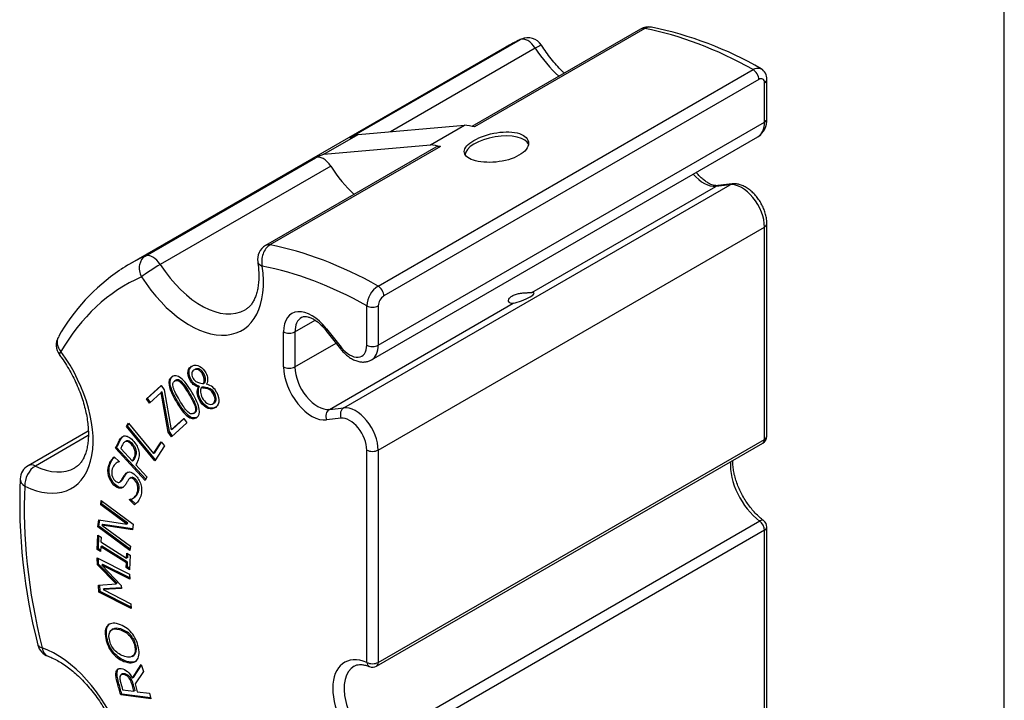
# Paper-space layout 'Sheet1' of a CAD drawing. Header units: millimetres. Extents: x 0 to 420, y 0 to 297.
# Tile 7 of 8: x 287 to 410, y 147 to 232. Entities that reach past the tile are written whole.
import ezdxf

# ---------------------------------------------------------------- set-up
doc = ezdxf.new("R2010")
doc.units = ezdxf.units.MM
doc.layers.add('Default', color=7, linetype='Continuous')
doc.layers.add('GEN0001-D315_MIN', color=7, linetype='Continuous')

# ---------------------------------------------------------------- blocks, each defined once
blk = doc.blocks.new('SE3')
at = {"layer": 'GEN0001-D315_MIN', "color": 7, "linetype": 'Continuous'}
for p, q in [((364.73, 230.47), (343.75, 218.35)), ((365.28, 230.54), (344.07, 218.29)), ((328.56, 216.91), (349.77, 229.16)), ((347.8, 228.15), (301.14, 201.21)), ((351.63, 228.1), (333.6, 217.69)), ((332.07, 198.48), (378.74, 225.43)), ((379.45, 224.2), (332.79, 197.25)), ((380.16, 218.9), (380.16, 223.79)), ((380.45, 219.3), (380.45, 224.2)), ((329.57, 217.33), (342.81, 218.51)), ((332.08, 191.13), (380.16, 218.9)), ((338.57, 216.06), (342.81, 218.51)), ((325.32, 214.88), (329.57, 217.33)), ((331.25, 189.3), (379.33, 217.06)), ((339.27, 215.77), (318.06, 203.52)), ((339.83, 215.85), (318.61, 203.6)), ((325.32, 214.88), (338.57, 216.06)), ((303.1, 202.21), (324.32, 214.46)), ((326.17, 213.4), (304.96, 201.16)), ((327.79, 183.34), (375.88, 211.1)), ((351.2, 197.68), (374.08, 210.89)), ((375.88, 211.1), (374.08, 210.89)), ((376.12, 211.19), (374.33, 210.98)), ((380.45, 179.81), (380.45, 206.24)), ((332.08, 178.07), (380.16, 205.83)), ((380.16, 179.4), (380.16, 205.83)), ((326, 183.13), (348.88, 196.35)), ((330.66, 191.13), (330.66, 196.03)), ((332.08, 196.03), (332.08, 191.13)), ((321.71, 192.77), (324.23, 194.22)), ((320.3, 188.41), (320.3, 192.77)), ((321.71, 192.77), (321.71, 188.41)), ((325.58, 192.96), (327.37, 190.68)), ((325.66, 193.17), (327.45, 190.89)), ((321.71, 188.41), (326.83, 191.36)), ((309.29, 188.11), (309.11, 188.01)), ((310.37, 187.59), (310.22, 187.51)), ((306.92, 186.77), (306.74, 186.66)), ((310.52, 186.42), (310.38, 186.34)), ((310.72, 186.28), (310.74, 186.25)), ((303.23, 184.45), (305.07, 186.12)), ((303.37, 184.53), (305.09, 186.09)), ((305.07, 185.23), (303.6, 183.9)), ((305.07, 186.12), (305.45, 185.56)), ((305.21, 185.31), (305.07, 185.23)), ((305.96, 180.29), (305.07, 185.23)), ((306.1, 180.37), (305.21, 185.31)), ((305.45, 185.56), (306.33, 180.59)), ((309.83, 185.98), (309.69, 185.9)), ((309.7, 185.88), (309.69, 185.9)), ((309.84, 185.96), (309.7, 185.88)), ((309.84, 185.96), (309.83, 185.98)), ((310.18, 185.91), (310.04, 185.83)), ((311.73, 185.09), (311.59, 185.01)), ((303.37, 184.53), (303.23, 184.45)), ((303.6, 183.9), (303.23, 184.45)), ((303.72, 184.01), (303.37, 184.53)), ((311.48, 183.83), (311.66, 183.93)), ((309.09, 182.63), (309.26, 182.73)), ((326, 183.13), (327.79, 183.34)), ((300.74, 181.01), (301, 181.4)), ((301, 181.4), (304.1, 177.62)), ((306.33, 180.59), (307.91, 182.01)), ((308.28, 181.45), (306.35, 179.7)), ((306.47, 180.67), (307.93, 181.98)), ((307.91, 182.01), (308.28, 181.45)), ((327.45, 182.03), (325.66, 181.82)), ((296, 180.44), (288.52, 176.12)), ((300.88, 181.09), (300.74, 181.01)), ((304.27, 176.72), (300.74, 181.01)), ((300.88, 181.09), (301.04, 181.34)), ((304.36, 176.86), (300.88, 181.09)), ((306.1, 180.37), (305.96, 180.29)), ((306.35, 179.7), (305.96, 180.29)), ((306.47, 179.81), (306.1, 180.37)), ((306.47, 180.67), (306.33, 180.59)), ((296, 179.89), (289.41, 176.08)), ((300.7, 179.19), (300.53, 179.09)), ((304.1, 177.62), (305.08, 179.1)), ((304.25, 177.7), (305.13, 179.04)), ((305.08, 179.1), (305.5, 178.59)), ((331.87, 151.18), (379.95, 178.94)), ((332.08, 151.64), (380.16, 179.4)), ((299.53, 178.37), (299.39, 178.29)), ((303.08, 174.29), (299.39, 178.29)), ((303.16, 174.44), (299.53, 178.37)), ((300.03, 178.27), (301.5, 176.68)), ((301.49, 178.87), (301.35, 178.79)), ((304.25, 177.7), (304.1, 177.62)), ((305.5, 178.59), (304.27, 176.72)), ((330.66, 151.64), (330.66, 178.07)), ((332.08, 178.07), (332.08, 151.64)), ((299.24, 177.21), (299.85, 176.64)), ((299.73, 176.6), (299.56, 176.5)), ((299.85, 176.64), (299.84, 176.6)), ((301.64, 176.76), (301.5, 176.68)), ((301.92, 176.22), (303.3, 174.73)), ((299.87, 174.07), (300.05, 174.17)), ((301.34, 174.64), (301.17, 174.54)), ((303.3, 174.73), (303.08, 174.29)), ((297.54, 171.26), (297.6, 171.8)), ((297.6, 171.8), (301.6, 168.86)), ((297.68, 171.35), (297.72, 171.71)), ((301.26, 171.95), (301.12, 171.87)), ((301.12, 171.87), (301.13, 171.9)), ((301.76, 171.26), (301.12, 171.87)), ((301.91, 171.34), (301.26, 171.95)), ((301.49, 172.02), (301.66, 172.12)), ((297.68, 171.35), (297.54, 171.26)), ((300.8, 168.86), (297.54, 171.26)), ((300.94, 168.95), (297.68, 171.35)), ((297.19, 168.52), (297.3, 169.4)), ((297.3, 169.4), (300.8, 168.86)), ((297.33, 168.6), (297.43, 169.38)), ((331.47, 141.48), (379.56, 169.24)), ((297.33, 168.6), (297.19, 168.52)), ((301.18, 165.58), (297.19, 168.52)), ((301.2, 165.75), (297.33, 168.6)), ((297.82, 168.82), (297.67, 168.74)), ((301.51, 168.15), (297.67, 168.74)), ((297.67, 168.74), (301.25, 166.11)), ((301.52, 168.25), (297.82, 168.82)), ((300.94, 168.95), (300.8, 168.86)), ((301.6, 168.86), (301.51, 168.15)), ((380.16, 168.09), (332.08, 140.33)), ((380.16, 141.65), (380.16, 168.09)), ((380.45, 142.06), (380.45, 168.49)), ((297.11, 165.7), (297.17, 167.49)), ((297.17, 167.49), (297.59, 167.23)), ((297.25, 165.78), (297.31, 167.4)), ((297.59, 167.23), (297.56, 166.64)), ((297.25, 165.78), (297.11, 165.7)), ((297.52, 165.44), (297.11, 165.7)), ((297.53, 165.61), (297.25, 165.78)), ((297.54, 166.03), (297.52, 165.44)), ((297.68, 166.12), (297.54, 166.03)), ((300.74, 164.03), (297.54, 166.03)), ((297.56, 166.64), (300.76, 164.63)), ((300.88, 164.11), (297.68, 166.12)), ((301.25, 166.11), (301.18, 165.58)), ((297.14, 163.79), (297.1, 164.67)), ((297.1, 164.67), (301.12, 162.62)), ((297.29, 163.87), (297.25, 164.59)), ((300.76, 164.63), (300.79, 165.23)), ((300.91, 164.71), (300.76, 164.63)), ((300.79, 165.23), (301.2, 164.97)), ((300.91, 164.71), (300.92, 165.14)), ((301.2, 164.97), (301.13, 163.18)), ((297.29, 163.87), (297.14, 163.79)), ((299.45, 161.41), (297.14, 163.79)), ((299.59, 161.49), (297.29, 163.87)), ((297.83, 163.83), (297.69, 163.75)), ((301.16, 161.99), (297.69, 163.75)), ((297.69, 163.75), (300.11, 161.22)), ((301.15, 162.15), (297.83, 163.83)), ((300.72, 163.44), (300.74, 164.03)), ((300.86, 163.52), (300.72, 163.44)), ((301.13, 163.18), (300.72, 163.44)), ((300.88, 164.11), (300.74, 164.03)), ((300.86, 163.52), (300.88, 164.11)), ((301.14, 163.34), (300.86, 163.52)), ((301.12, 162.62), (301.16, 161.99)), ((297.27, 161.27), (299.45, 161.41)), ((297.31, 160.4), (297.27, 161.27)), ((297.46, 160.48), (297.42, 161.28)), ((300.13, 160.84), (297.84, 160.71)), ((297.98, 160.79), (297.84, 160.71)), ((297.84, 160.71), (301.31, 158.95)), ((300.13, 160.91), (297.98, 160.79)), ((299.59, 161.49), (299.45, 161.41)), ((300.11, 161.22), (300.13, 160.84)), ((297.46, 160.48), (297.31, 160.4)), ((301.34, 158.35), (297.31, 160.4)), ((301.33, 158.51), (297.46, 160.48)), ((301.31, 158.95), (301.34, 158.35)), ((299.09, 155.8), (298.91, 155.7)), ((301.47, 152.39), (301.65, 152.49)), ((301.5, 149.66), (302.6, 151.39)), ((301.64, 149.75), (302.62, 151.3)), ((302.6, 151.39), (302.85, 150.5)), ((300.25, 150.21), (300.07, 150.11)), ((300.48, 150.23), (300.34, 150.15)), ((301.64, 149.75), (301.5, 149.66)), ((302.85, 150.5), (301.83, 148.96)), ((301.83, 148.96), (302.1, 147.99)), ((300.17, 147.69), (300.03, 147.61)), ((303.79, 147.11), (300.03, 147.61)), ((303.76, 147.21), (300.17, 147.69)), ((300.27, 148.24), (301.68, 148.05)), ((301.83, 148.13), (301.68, 148.05)), ((302.1, 147.99), (303.6, 147.79)), ((303.6, 147.79), (303.79, 147.11))]:
    blk.add_line(p, q, dxfattribs=at)
for centre, radius, start, end in [((365.73, 228.73), 2, 79.1352, 120), ((356.84, 185.75), 45.9, 60.0823, 78.35), ((357.66, 211.73), 19.14, 113.9454, 116.6255), ((350.71, 227.39), 2, 32.5179, 114.025), ((379.01, 224.28), 1.44, 356.603, 60.3798), ((378.01, 219.13), 2.45, 302.5826, 4.0102), ((319.06, 201.79), 2, 120, 188.4628), ((313.67, 180.13), 24.54, 124.023, 150.6815), ((333.74, 195.9), 3.08, 122.9547, 177.5763), ((333.64, 195.94), 1.56, 123.1032, 176.9011), ((294.01, 191.14), 2, 150.0333, 216.1931), ((308.98, 186.74), 1.46, 343.9589, 31.577), ((309.12, 186.82), 1.46, 343.9589, 31.577), ((310.37, 184.54), 1.75, 23.1085, 77.9492), ((379.45, 179.81), 1, 300, 0), ((289.52, 174.39), 2, 120, 176.9112), ((358.51, 171.6), 71.05, 177.6632, 194.5091), ((379.45, 168.49), 1, 0, 53.3501), ((291.67, 154.28), 2, 193.9133, 250.1846), ((331.37, 152.05), 1, 247.6728, 300)]:
    blk.add_arc(centre, radius, start, end, dxfattribs=at)
for centre, major_axis, ratio, start_param, end_param in [((365.73, 228.73), (1, -1.73), 0.57735, 2.678348, 3.141593), ((365.73, 228.73), (-0.38, -1.96), 0.730444, 3.141629, 3.705171), ((379.45, 173.33), (-31.65, 54.82), 0.57735, 5.513839, 5.819941), ((379.45, 173.33), (31.65, -54.82), 0.57735, -3.201947, -3.178945), ((350.71, 227.39), (-1, 1.73), 0.57735, 4.788406, 6.222831), ((350.71, 227.39), (0.81, -1.83), 0.81501, 3.141593, 3.226688), ((379.45, 173.33), (31.65, -54.82), 0.57735, 3.10424, 3.141593), ((350.71, 227.39), (-1.69, -1.08), 0.062008, 3.142719, 4.095545), ((356.7, 231.99), (-5.5, 9.53), 0.57735, 1.646814, 2.077288), ((378.75, 224.6), (-0.5, 0.866), 0.57735, 3.926991, 5.513839), ((379.45, 224.2), (-1, 0), 0.57735, 2.356194, 3.137251), ((358.24, 161.09), (-31.65, 54.82), 0.57735, -0.463245, -0.433521), ((377.33, 220.53), (-2, 3.46), 0.57735, 3.141593, 3.926991), ((379.45, 219.3), (-1, 0), 0.57735, 2.356194, 3.141593), ((358.24, 161.09), (-31.65, 54.82), 0.57735, -0.090077, -0.060354), ((346.87, 215.27), (3.99, 0.67), 0.44419, 0.081871, 3.034725), ((354, 158.64), (-31.65, 54.82), 0.57735, -0.463245, -0.433521), ((340.27, 214.04), (1, -1.73), 0.57735, 2.678348, 3.141593), ((354, 158.64), (-31.65, 54.82), 0.57735, -0.090077, -0.060354), ((325.25, 212.7), (-1, 1.73), 0.57735, 4.788406, 6.222831), ((331.24, 217.29), (-5.5, 9.53), 0.57735, 1.646814, 2.077288), ((372.62, 214.54), (2, -3.46), 0.57735, 5.00779, 6.039226), ((374.45, 209.98), (0.116, -0.993), 0.79232, 3.141593, 3.470763), ((377.33, 207.46), (2, -3.46), 0.57735, 0.785399, 2.897633), ((376.24, 210.19), (0.116, -0.993), 0.79232, 3.140663, 3.470763), ((379.45, 206.24), (-1, 0), 0.57735, 2.356195, 3.142434), ((319.06, 201.79), (0.38, 1.96), 0.730444, 0.563578, 2.134375), ((319.06, 201.79), (1, -1.73), 0.57735, 2.678348, 3.141593), ((332.79, 146.39), (-31.65, 54.82), 0.57735, 5.513839, 5.819941), ((304.04, 200.45), (0.81, -1.83), 0.81501, 3.226688, 4.797485), ((332.79, 146.39), (31.65, -54.82), 0.57735, -3.201947, -3.1813), ((304.04, 200.45), (-1, 1.73), 0.57735, 4.788406, 6.222831), ((332.79, 146.39), (31.65, -54.82), 0.57735, 3.101886, 3.177797), ((304.04, 200.45), (1.69, 1.08), 0.062008, 0.953953, 2.524749), ((308.61, 204.23), (-6.5, 11.26), 0.57735, 1.646814, 4.112773), ((310.03, 205.05), (-5.5, 9.53), 0.57735, 1.646814, 3.142062), ((319.06, 201.79), (1.98, 0.29), 0.46077, 3.141593, 3.849863), ((331.37, 145.57), (-30.65, 53.09), 0.57735, 5.514101, 5.819941), ((331.37, 145.57), (30.65, -53.09), 0.57735, 3.081239, 3.463746), ((332.08, 197.66), (-0.5, 0.866), 0.57735, 3.926991, 5.513839), ((349.92, 197), (-1.57, -0.61), 0.200318, 0.772249, 3.686878), ((323.83, 190.73), (2.5, -4.33), 0.57735, 1.814757, 3.926991), ((331.37, 196.44), (-1, 0), 0.57735, 0.785398, 2.356194), ((324.54, 191.13), (2, -3.46), 0.57735, 3.143454, 3.926991), ((321, 193.18), (-1, 0), 0.57735, 0.785398, 2.356194), ((326.36, 193.58), (0.786, 0.618), 0.197223, 2.511874, 3.141593), ((294.01, 191.14), (1.73, -1), 0.774493, 3.141359, 4.291404), ((287.41, 184.56), (-6.5, 11.26), 0.57735, 2.432212, 4.898171), ((294.01, 191.14), (1.61, 1.18), 0.150819, 2.517907, 3.142077), ((328.16, 191.3), (0.786, 0.618), 0.197223, 2.511874, 3.141782), ((328.54, 192.36), (-1.5, 2.6), 0.57735, 1.814757, 3.926991), ((331.37, 191.54), (-1, 0), 0.57735, 0.785398, 2.356194), ((329.25, 192.77), (-2, 3.46), 0.57735, 3.140244, 3.926991), ((323.83, 186.37), (2.5, -4.33), 0.57735, 3.926991, 6.039226), ((321, 188.82), (-1, 0), 0.57735, 0.785398, 2.356194), ((324.54, 186.77), (-2, 3.46), 0.57735, 0.785399, 2.897633), ((326.36, 182.22), (0.116, -0.993), 0.79232, 3.470763, 5.04156), ((328.16, 182.43), (0.116, -0.993), 0.79232, 3.470763, 5.04156), ((329.25, 179.7), (-2, 3.46), 0.57735, 3.926991, 6.039226), ((328.54, 179.3), (1.5, -2.6), 0.57735, 0.785399, 2.897633), ((379.45, 179.81), (-0.5, 0.866), 0.57735, 3.141593, 3.926991), ((379.45, 179.81), (-1, 0), 0.57735, 2.356194, 3.141593), ((331.37, 178.48), (-1, 0), 0.57735, 0.785398, 2.356194), ((380.16, 173.74), (3, -5.2), 0.57735, 3.837174, 5.35444), ((289.52, 174.39), (0.88, 1.8), 0.619529, 0.744388, 2.315184), ((289.52, 174.39), (1, -1.73), 0.57735, 2.432212, 3.141593), ((288.82, 185.38), (-5.5, 9.53), 0.57735, 2.432212, 3.142642), ((289.52, 174.39), (2, -0.11), 0.611123, 3.141784, 3.959045), ((331.37, 145.57), (-30.65, 53.09), 0.57735, 0.725044, 1.107552), ((379.45, 168.49), (-0.597, -0.802), 0.48895, 3.140975, 3.989089), ((379.45, 168.49), (-0.5, 0.866), 0.57735, 3.926991, 5.35444), ((379.45, 168.49), (-1, 0), 0.57735, 2.356194, 3.141593), ((291.67, 154.28), (1.94, 0.48), 0.364854, 3.14109, 3.810459), ((291.95, 142.05), (-6.5, 11.26), 0.57735, 3.21761, 5.683569), ((291.67, 154.28), (0.68, 1.88), 0.674061, 2.244364, 3.138789), ((331.37, 145.57), (3.5, -6.06), 0.57735, 2.499542, 5.35444), ((332.08, 145.98), (3, -5.2), 0.57735, 3.135099, 5.35444), ((331.37, 152.05), (0.38, 0.925), 0.653907, 2.27348, 3.141593), ((331.37, 152.05), (-1, 0), 0.57735, 0.785398, 2.356194), ((331.37, 152.05), (-0.5, 0.866), 0.57735, 3.141593, 3.926991)]:
    blk.add_ellipse(centre, major_axis=major_axis, ratio=ratio, start_param=start_param, end_param=end_param, dxfattribs=at)
for points, knots in [([(355.24, 224.98), (355.14, 225.07), (354.81, 225.39), (354.26, 225.98), (353.61, 226.75), (352.97, 227.6), (352.61, 228.14), (352.4, 228.47)], [0.7301429, 0.7301429, 0.7301429, 0.7301429, 0.7556485, 0.8164656, 0.8774884, 0.9386752, 1, 1, 1, 1]), ([(378.74, 225.43), (378.92, 225.54), (379.11, 225.6), (379.44, 225.63), (379.6, 225.6), (379.73, 225.53)], [0, 0, 0, 0, 0.25, 0.25, 0.4915438, 0.4915438, 0.4915438, 0.4915438]), ([(380.16, 223.79), (380.16, 224), (380.08, 224.17), (379.82, 224.32), (379.64, 224.3), (379.45, 224.2)], [0, 0, 0, 0, 0.5, 0.5, 1, 1, 1, 1]), ([(349.65, 217.45), (348.9, 217.7), (347.88, 217.73), (345.8, 217.4), (344.75, 217.05), (343.25, 216.18), (342.8, 215.68), (342.77, 214.78), (343.19, 214.39), (344.65, 213.91), (345.69, 213.82), (347.79, 214.02), (348.84, 214.32), (350.36, 215.19), (350.79, 215.75), (350.8, 216.76), (350.39, 217.21), (349.65, 217.45)], [0, 0, 0, 0, 0.125, 0.125, 0.25, 0.25, 0.375, 0.375, 0.5, 0.5, 0.625, 0.625, 0.75, 0.75, 0.875, 0.875, 1, 1, 1, 1]), ([(374.33, 210.98), (374.29, 210.97), (374.18, 210.97), (373.94, 210.99), (373.6, 211.08), (373.21, 211.26), (372.8, 211.52), (372.38, 211.85), (371.99, 212.22), (371.76, 212.5), (371.65, 212.63)], [0, 0, 0, 0, 0.0344898, 0.0999054, 0.1695627, 0.2373699, 0.304985, 0.3729639, 0.4415473, 0.496917, 0.496917, 0.496917, 0.496917]), ([(380.45, 206.2), (380.45, 206.31), (380.45, 206.59), (380.38, 207.11), (380.22, 207.7), (379.99, 208.29), (379.69, 208.86), (379.34, 209.4), (378.94, 209.89), (378.5, 210.32), (378.02, 210.68), (377.52, 210.96), (377.03, 211.13), (376.56, 211.21), (376.28, 211.2), (376.12, 211.19)], [0, 0, 0, 0, 0.045693, 0.127573, 0.209252, 0.29061, 0.371711, 0.452848, 0.534328, 0.616504, 0.699766, 0.784314, 0.86069, 0.933767, 1, 1, 1, 1]), ([(317.08, 201.5), (317.11, 201.33), (317.16, 200.91), (317.22, 200.18), (317.22, 199.39), (317.17, 198.65), (317.06, 197.98), (316.9, 197.39), (316.69, 196.87), (316.45, 196.42), (316.18, 196.05), (315.87, 195.74), (315.65, 195.6), (315.53, 195.52)], [0, 0, 0, 0, 0.048832, 0.142122, 0.234964, 0.327394, 0.41958, 0.511785, 0.604467, 0.698506, 0.795342, 0.897244, 1, 1, 1, 1]), ([(348.88, 196.35), (348.76, 196.32), (348.65, 196.33), (348.56, 196.35), (348.47, 196.37), (348.4, 196.42), (348.36, 196.48), (348.32, 196.54), (348.3, 196.62), (348.31, 196.7), (348.33, 196.78), (348.37, 196.88), (348.43, 196.97), (348.5, 197.06), (348.6, 197.15), (348.72, 197.23), (348.84, 197.31), (348.99, 197.38), (349.15, 197.43), (349.31, 197.49), (349.49, 197.53), (349.67, 197.57), (349.85, 197.6), (350.04, 197.62), (350.22, 197.63), (350.39, 197.65), (350.56, 197.66), (350.72, 197.66), (350.86, 197.67), (350.99, 197.67), (351.1, 197.68), (351.14, 197.68), (351.17, 197.68), (351.2, 197.68)], [0, 0, 0, 0, 0.095848, 0.095848, 0.095848, 0.191936, 0.191936, 0.191936, 0.285316, 0.285316, 0.285316, 0.381358, 0.381358, 0.381358, 0.480556, 0.480556, 0.480556, 0.579559, 0.579559, 0.579559, 0.67814, 0.67814, 0.67814, 0.777633, 0.777633, 0.777633, 0.875408, 0.875408, 0.875408, 0.96928, 0.96928, 0.96928, 1, 1, 1, 1]), ([(322.54, 194.59), (322.56, 194.6), (322.62, 194.65), (322.78, 194.69), (323.02, 194.71), (323.32, 194.66), (323.68, 194.54), (324.07, 194.34), (324.49, 194.07), (324.9, 193.71), (325.28, 193.33), (325.48, 193.08), (325.58, 192.96)], [0, 0, 0, 0, 0.036523, 0.162418, 0.271853, 0.375778, 0.4864, 0.595227, 0.704067, 0.813675, 0.924269, 1, 1, 1, 1]), ([(292.39, 189.96), (292.51, 189.8), (292.8, 189.4), (293.3, 188.63), (293.83, 187.72), (294.32, 186.77), (294.74, 185.82), (295.12, 184.85), (295.43, 183.9), (295.67, 182.95), (295.85, 182.04), (295.97, 181.16), (296.02, 180.32), (296.01, 179.54), (295.94, 178.82), (295.82, 178.17), (295.64, 177.59), (295.43, 177.08), (295.18, 176.65), (294.9, 176.3), (294.61, 176.03), (294.42, 175.92), (294.32, 175.86)], [0, 0, 0, 0, 0.02696, 0.078973, 0.131032, 0.183096, 0.23511, 0.287032, 0.33882, 0.390433, 0.441835, 0.492994, 0.543894, 0.594539, 0.644975, 0.695311, 0.745697, 0.796438, 0.848073, 0.901485, 0.958037, 1, 1, 1, 1]), ([(327.37, 190.68), (327.45, 190.58), (327.64, 190.35), (328.02, 189.97), (328.5, 189.59), (329.01, 189.3), (329.52, 189.11), (330.01, 189.02), (330.46, 189.03), (330.89, 189.12), (331.12, 189.24), (331.24, 189.31)], [0, 0, 0, 0, 0.067867, 0.194031, 0.321821, 0.451586, 0.582592, 0.695149, 0.80266, 0.906664, 1, 1, 1, 1]), ([(309.69, 185.9), (309.45, 185.98), (309.24, 186.09), (309.07, 186.23), (308.91, 186.37), (308.75, 186.56), (308.43, 187.2), (308.36, 187.56), (308.42, 187.88), (308.48, 188.21), (308.66, 188.44), (309.26, 188.68), (309.57, 188.65), (310.19, 188.31), (310.44, 188.04), (310.75, 187.44), (310.82, 187.2), (310.85, 186.95), (310.87, 186.69), (310.83, 186.47), (310.72, 186.28)], [0, 0, 0, 0, 0.100018, 0.100018, 0.100018, 0.193659, 0.193659, 0.330519, 0.330519, 0.330519, 0.480329, 0.480329, 0.638405, 0.638405, 0.79648, 0.79648, 0.893004, 0.893004, 0.893004, 1, 1, 1, 1]), ([(309.83, 185.98), (309.59, 186.06), (309.38, 186.17), (309.22, 186.31), (309.05, 186.45), (308.9, 186.65), (308.57, 187.28), (308.5, 187.64), (308.56, 187.97), (308.6, 188.19), (308.7, 188.37), (308.85, 188.49)], [0, 0, 0, 0, 0.100018, 0.100018, 0.100018, 0.1936592, 0.1936592, 0.3305194, 0.3305194, 0.3305194, 0.4330645, 0.4330645, 0.4330645, 0.4330645]), ([(310.22, 187.51), (310.1, 187.75), (309.94, 187.92), (309.75, 188.02), (309.57, 188.12), (309.38, 188.13), (309.03, 187.99), (308.93, 187.86), (308.84, 187.5), (308.88, 187.3), (309.08, 186.91), (309.18, 186.78), (309.3, 186.68), (309.42, 186.58), (309.56, 186.51), (309.72, 186.46), (309.79, 186.44), (309.89, 186.42), (310.02, 186.39), (310.15, 186.36), (310.27, 186.34), (310.38, 186.34)], [0, 0, 0, 0, 0.143147, 0.143147, 0.143147, 0.295726, 0.295726, 0.444837, 0.444837, 0.593948, 0.593948, 0.698326, 0.698326, 0.698326, 0.811032, 0.811032, 0.811032, 0.895469, 0.895469, 0.895469, 1, 1, 1, 1]), ([(310.37, 187.59), (310.24, 187.83), (310.08, 188), (309.9, 188.1), (309.71, 188.2), (309.53, 188.21), (309.32, 188.13), (309.29, 188.12), (309.27, 188.1)], [0, 0, 0, 0, 0.1431471, 0.1431471, 0.1431471, 0.2957258, 0.2957258, 0.3204901, 0.3204901, 0.3204901, 0.3204901]), ([(308.9, 185.26), (309.42, 184.37), (309.73, 183.68), (309.9, 182.66), (309.78, 182.3), (309.11, 181.89), (308.74, 181.95), (308.34, 182.27), (307.94, 182.59), (307.48, 183.19), (306.45, 184.93), (306.15, 185.62), (306.06, 186.13), (305.97, 186.65), (306.09, 187.01), (306.76, 187.42), (307.13, 187.36), (307.53, 187.03), (307.94, 186.71), (308.4, 186.11), (308.9, 185.26)], [0, 0, 0, 0, 0.118791, 0.118791, 0.237582, 0.237582, 0.357685, 0.357685, 0.357685, 0.500371, 0.500371, 0.643585, 0.643585, 0.643585, 0.750211, 0.750211, 0.858014, 0.858014, 0.858014, 1, 1, 1, 1]), ([(309.44, 182.11), (309.14, 182), (308.82, 182.08), (308.48, 182.35), (308.08, 182.68), (307.62, 183.27), (306.59, 185.01), (306.29, 185.7), (306.2, 186.22), (306.11, 186.73), (306.23, 187.09), (306.57, 187.3), (306.58, 187.3), (306.59, 187.31)], [0.2552117, 0.2552117, 0.2552117, 0.2552117, 0.3576849, 0.3576849, 0.3576849, 0.5003708, 0.5003708, 0.6435851, 0.6435851, 0.6435851, 0.7502106, 0.7502106, 0.752767, 0.752767, 0.752767, 0.752767]), ([(309.29, 183.46), (309.23, 183.66), (309.14, 183.89), (309.01, 184.14), (308.88, 184.39), (308.72, 184.68), (308.32, 185.36), (308.14, 185.64), (307.98, 185.88), (307.82, 186.11), (307.67, 186.3), (307.38, 186.59), (307.24, 186.68), (306.99, 186.76), (306.86, 186.74), (306.63, 186.59), (306.56, 186.49), (306.5, 186.22), (306.52, 186.05), (306.58, 185.85), (306.63, 185.66), (306.72, 185.44), (306.86, 185.16), (307, 184.89), (307.16, 184.6), (307.55, 183.95), (307.73, 183.66), (307.88, 183.44), (308.03, 183.22), (308.18, 183.03), (308.33, 182.88), (308.48, 182.73), (308.61, 182.64), (308.74, 182.59), (308.87, 182.55), (309, 182.57), (309.24, 182.72), (309.31, 182.82), (309.34, 182.96), (309.36, 183.09), (309.35, 183.26), (309.29, 183.46)], [0, 0, 0, 0, 0.063319, 0.063319, 0.063319, 0.14941, 0.14941, 0.233065, 0.233065, 0.233065, 0.286769, 0.286769, 0.340473, 0.340473, 0.394177, 0.394177, 0.447055, 0.447055, 0.499933, 0.499933, 0.499933, 0.563819, 0.563819, 0.563819, 0.643358, 0.643358, 0.73201, 0.73201, 0.73201, 0.794375, 0.794375, 0.794375, 0.843776, 0.843776, 0.843776, 0.898173, 0.898173, 0.950171, 0.950171, 0.950171, 1, 1, 1, 1]), ([(309.43, 183.54), (309.37, 183.74), (309.28, 183.97), (309.15, 184.22), (309.02, 184.47), (308.86, 184.76), (308.46, 185.44), (308.28, 185.72), (308.12, 185.96), (307.96, 186.2), (307.81, 186.38), (307.52, 186.67), (307.38, 186.76), (307.14, 186.84), (307.02, 186.82), (306.9, 186.76)], [0, 0, 0, 0, 0.0633188, 0.0633188, 0.0633188, 0.1494103, 0.1494103, 0.2330653, 0.2330653, 0.2330653, 0.2867693, 0.2867693, 0.3404733, 0.3404733, 0.3918745, 0.3918745, 0.3918745, 0.3918745]), ([(311.98, 185.23), (312.2, 184.79), (312.29, 184.39), (312.23, 184.02), (312.17, 183.65), (311.98, 183.4), (311.33, 183.14), (310.99, 183.17), (310.65, 183.38), (310.31, 183.59), (310.02, 183.91), (309.65, 184.63), (309.57, 184.9), (309.55, 185.17), (309.54, 185.44), (309.59, 185.67), (309.7, 185.88)], [0, 0, 0, 0, 0.178544, 0.178544, 0.178544, 0.373608, 0.373608, 0.579925, 0.579925, 0.579925, 0.759218, 0.759218, 0.872456, 0.872456, 0.872456, 1, 1, 1, 1]), ([(311.94, 183.42), (311.9, 183.39), (311.85, 183.37), (311.47, 183.22), (311.14, 183.26), (310.79, 183.46), (310.45, 183.67), (310.17, 183.99), (309.8, 184.71), (309.71, 184.98), (309.7, 185.25), (309.68, 185.52), (309.73, 185.75), (309.84, 185.96)], [0.3456337, 0.3456337, 0.3456337, 0.3456337, 0.3736079, 0.3736079, 0.5799254, 0.5799254, 0.5799254, 0.7592181, 0.7592181, 0.8724556, 0.8724556, 0.8724556, 1, 1, 1, 1]), ([(310.04, 185.83), (309.97, 185.66), (309.95, 185.48), (309.97, 185.26), (309.99, 185.04), (310.06, 184.81), (310.34, 184.27), (310.53, 184.05), (310.77, 183.9), (311, 183.75), (311.21, 183.72), (311.61, 183.88), (311.73, 184.03), (311.8, 184.46), (311.74, 184.71), (311.59, 185.01)], [0, 0, 0, 0, 0.143194, 0.143194, 0.143194, 0.283549, 0.283549, 0.465417, 0.465417, 0.465417, 0.640047, 0.640047, 0.820024, 0.820024, 1, 1, 1, 1]), ([(311.59, 185.01), (311.48, 185.21), (311.37, 185.37), (311.25, 185.47), (311.13, 185.57), (310.96, 185.66), (310.73, 185.72), (310.64, 185.74), (310.54, 185.76), (310.44, 185.77), (310.34, 185.78), (310.21, 185.8), (310.04, 185.83)], [0, 0, 0, 0, 0.2492, 0.2492, 0.2492, 0.563929, 0.563929, 0.563929, 0.743332, 0.743332, 0.743332, 1, 1, 1, 1]), ([(311.73, 185.09), (311.63, 185.3), (311.51, 185.45), (311.39, 185.55), (311.27, 185.65), (311.1, 185.74), (310.87, 185.8), (310.78, 185.82), (310.68, 185.84), (310.58, 185.85), (310.48, 185.87), (310.35, 185.88), (310.18, 185.91)], [0, 0, 0, 0, 0.2492, 0.2492, 0.2492, 0.563929, 0.563929, 0.563929, 0.743332, 0.743332, 0.743332, 1, 1, 1, 1]), ([(311.64, 183.92), (311.79, 184.01), (311.88, 184.14), (311.94, 184.54), (311.88, 184.79), (311.73, 185.09)], [0.6684308, 0.6684308, 0.6684308, 0.6684308, 0.8200237, 0.8200237, 1, 1, 1, 1]), ([(309.25, 182.72), (309.25, 182.72), (309.26, 182.72), (309.38, 182.8), (309.45, 182.9), (309.48, 183.04), (309.51, 183.17), (309.49, 183.34), (309.43, 183.54)], [0.8960048, 0.8960048, 0.8960048, 0.8960048, 0.8981732, 0.8981732, 0.9501709, 0.9501709, 0.9501709, 1, 1, 1, 1]), ([(299.39, 178.29), (299.54, 178.59), (299.68, 178.89), (299.83, 179.19), (299.92, 179.39), (300.03, 179.54), (300.13, 179.64), (300.23, 179.74), (300.35, 179.8), (300.48, 179.82), (300.64, 179.84), (300.8, 179.81), (300.97, 179.73), (301.15, 179.64), (301.35, 179.49), (301.56, 179.26)], [0, 0, 0, 0, 0.327973, 0.327973, 0.327973, 0.513519, 0.513519, 0.513519, 0.660194, 0.660194, 0.660194, 0.81858, 0.81858, 0.81858, 1, 1, 1, 1]), ([(299.53, 178.37), (299.68, 178.67), (299.82, 178.97), (299.97, 179.27), (300.07, 179.47), (300.17, 179.62), (300.27, 179.72), (300.31, 179.76), (300.36, 179.79), (300.41, 179.82)], [0, 0, 0, 0, 0.327973, 0.327973, 0.327973, 0.5135186, 0.5135186, 0.5135186, 0.575265, 0.575265, 0.575265, 0.575265]), ([(301.35, 178.79), (301.22, 178.92), (301.1, 179.02), (300.99, 179.08), (300.88, 179.14), (300.77, 179.16), (300.67, 179.15), (300.58, 179.13), (300.51, 179.09), (300.38, 178.95), (300.31, 178.85), (300.24, 178.71), (300.17, 178.56), (300.1, 178.42), (300.03, 178.27)], [0, 0, 0, 0, 0.186561, 0.186561, 0.186561, 0.357592, 0.357592, 0.357592, 0.544919, 0.544919, 0.732247, 0.732247, 0.732247, 1, 1, 1, 1]), ([(301.49, 178.87), (301.36, 179), (301.25, 179.1), (301.13, 179.16), (301.02, 179.22), (300.91, 179.25), (300.81, 179.23), (300.77, 179.22), (300.73, 179.21), (300.69, 179.18)], [0, 0, 0, 0, 0.1865614, 0.1865614, 0.1865614, 0.357592, 0.357592, 0.357592, 0.4541635, 0.4541635, 0.4541635, 0.4541635]), ([(301.56, 179.26), (301.72, 179.08), (301.86, 178.89), (301.98, 178.69), (302.1, 178.48), (302.18, 178.28), (302.24, 178.08), (302.31, 177.82), (302.34, 177.58), (302.33, 177.36), (302.31, 177.14), (302.25, 176.9), (302.13, 176.66), (302.06, 176.52), (301.99, 176.37), (301.92, 176.22)], [0, 0, 0, 0, 0.179192, 0.179192, 0.179192, 0.347727, 0.347727, 0.347727, 0.554632, 0.554632, 0.554632, 0.811835, 0.811835, 0.811835, 1, 1, 1, 1]), ([(301.5, 176.68), (301.56, 176.81), (301.62, 176.93), (301.68, 177.06), (301.76, 177.23), (301.82, 177.4), (301.84, 177.55), (301.85, 177.7), (301.84, 177.85), (301.75, 178.16), (301.7, 178.3), (301.55, 178.55), (301.46, 178.67), (301.35, 178.79)], [0, 0, 0, 0, 0.223396, 0.223396, 0.223396, 0.487095, 0.487095, 0.487095, 0.658063, 0.658063, 0.829032, 0.829032, 1, 1, 1, 1]), ([(301.64, 176.76), (301.7, 176.89), (301.76, 177.01), (301.82, 177.14), (301.91, 177.32), (301.96, 177.48), (301.98, 177.63), (301.99, 177.78), (301.98, 177.93), (301.9, 178.24), (301.84, 178.38), (301.69, 178.63), (301.6, 178.75), (301.49, 178.87)], [0, 0, 0, 0, 0.223396, 0.223396, 0.223396, 0.487095, 0.487095, 0.487095, 0.658063, 0.658063, 0.829032, 0.829032, 1, 1, 1, 1]), ([(301.13, 171.9), (301.36, 171.94), (301.56, 172.03), (301.9, 172.36), (302.01, 172.55), (302.19, 173.08), (302.21, 173.37), (302.14, 173.65), (302.08, 173.94), (301.95, 174.17), (301.58, 174.52), (301.44, 174.6), (301.33, 174.6), (301.23, 174.59), (301.12, 174.53), (301.02, 174.4), (300.95, 174.31), (300.88, 174.2), (300.73, 173.95), (300.66, 173.82), (300.57, 173.69), (300.39, 173.43), (300.18, 173.3), (299.96, 173.31), (299.73, 173.31), (299.47, 173.45), (298.87, 174.02), (298.65, 174.4), (298.53, 174.86), (298.41, 175.32), (298.42, 175.75), (298.64, 176.42), (298.74, 176.63), (298.86, 176.8), (298.99, 176.97), (299.11, 177.11), (299.24, 177.21)], [0, 0, 0, 0, 0.06947, 0.06947, 0.13894, 0.13894, 0.23729, 0.23729, 0.23729, 0.292201, 0.292201, 0.338771, 0.338771, 0.338771, 0.383719, 0.383719, 0.383719, 0.431256, 0.431256, 0.478794, 0.478794, 0.478794, 0.567991, 0.567991, 0.567991, 0.649336, 0.649336, 0.742302, 0.742302, 0.742302, 0.858452, 0.858452, 0.934477, 0.934477, 0.934477, 1, 1, 1, 1]), ([(300.4, 173.47), (300.3, 173.41), (300.2, 173.39), (300.1, 173.39), (299.87, 173.4), (299.62, 173.53), (299.01, 174.1), (298.79, 174.48), (298.67, 174.94), (298.55, 175.4), (298.56, 175.83), (298.78, 176.5), (298.88, 176.72), (299.01, 176.88), (299.09, 177), (299.18, 177.1), (299.27, 177.19)], [0.526424, 0.526424, 0.526424, 0.526424, 0.5679909, 0.5679909, 0.5679909, 0.6493361, 0.6493361, 0.7423019, 0.7423019, 0.7423019, 0.8584519, 0.8584519, 0.9344774, 0.9344774, 0.9344774, 0.9801033, 0.9801033, 0.9801033, 0.9801033]), ([(299.84, 176.6), (299.67, 176.57), (299.5, 176.48), (299.35, 176.33), (299.19, 176.17), (299.07, 175.98), (298.9, 175.47), (298.89, 175.2), (299.01, 174.66), (299.13, 174.44), (299.47, 174.12), (299.61, 174.04), (299.73, 174.04), (299.85, 174.03), (299.96, 174.11), (300.08, 174.26), (300.14, 174.35), (300.22, 174.47), (300.32, 174.64), (300.41, 174.8), (300.5, 174.94), (300.59, 175.04), (300.75, 175.24), (300.93, 175.35), (301.33, 175.33), (301.57, 175.2), (301.85, 174.94)], [0, 0, 0, 0, 0.110377, 0.110377, 0.110377, 0.20548, 0.20548, 0.31019, 0.31019, 0.4149, 0.4149, 0.507812, 0.507812, 0.507812, 0.590242, 0.590242, 0.590242, 0.670622, 0.670622, 0.670622, 0.759054, 0.759054, 0.759054, 0.879527, 0.879527, 1, 1, 1, 1]), ([(380.05, 169.3), (379.95, 169.37), (379.7, 169.56), (379.26, 169.96), (378.76, 170.49), (378.27, 171.08), (377.83, 171.72), (377.42, 172.39), (377.07, 173.09), (376.77, 173.8), (376.53, 174.51), (376.35, 175.2), (376.25, 175.87), (376.21, 176.4), (376.21, 176.7), (376.22, 176.79)], [0, 0, 0, 0, 0.0287619, 0.0840504, 0.1395953, 0.1953747, 0.2513265, 0.3073786, 0.3634553, 0.4194603, 0.4753099, 0.5309283, 0.5862465, 0.6412146, 0.669893, 0.669893, 0.669893, 0.669893]), ([(300.03, 174.16), (300.1, 174.2), (300.16, 174.26), (300.22, 174.34), (300.28, 174.43), (300.36, 174.55), (300.46, 174.72), (300.56, 174.88), (300.64, 175.02), (300.73, 175.12), (300.81, 175.22), (300.89, 175.29), (300.98, 175.34)], [0.5461578, 0.5461578, 0.5461578, 0.5461578, 0.5902417, 0.5902417, 0.5902417, 0.670622, 0.670622, 0.670622, 0.7590538, 0.7590538, 0.7590538, 0.817226, 0.817226, 0.817226, 0.817226]), ([(301.65, 172.11), (301.73, 172.16), (301.8, 172.21), (302.04, 172.44), (302.16, 172.63), (302.33, 173.16), (302.35, 173.45), (302.28, 173.74), (302.22, 174.02), (302.09, 174.26), (301.72, 174.6), (301.58, 174.68), (301.48, 174.68), (301.43, 174.68), (301.37, 174.66), (301.33, 174.63)], [0.0412477, 0.0412477, 0.0412477, 0.0412477, 0.0694698, 0.0694698, 0.1389396, 0.1389396, 0.2372901, 0.2372901, 0.2372901, 0.2922013, 0.2922013, 0.3387715, 0.3387715, 0.3387715, 0.3598678, 0.3598678, 0.3598678, 0.3598678]), ([(301.85, 174.94), (302, 174.8), (302.13, 174.63), (302.26, 174.42), (302.38, 174.21), (302.48, 174), (302.54, 173.79), (302.61, 173.55), (302.64, 173.31), (302.64, 173.07), (302.65, 172.84), (302.61, 172.59), (302.44, 172.08), (302.33, 171.86), (302.21, 171.7), (302.09, 171.53), (301.94, 171.38), (301.76, 171.26)], [0, 0, 0, 0, 0.126694, 0.126694, 0.126694, 0.25861, 0.25861, 0.25861, 0.410338, 0.410338, 0.410338, 0.599074, 0.599074, 0.802612, 0.802612, 0.802612, 1, 1, 1, 1]), ([(298.37, 156.2), (298.51, 156.36), (298.69, 156.46), (298.92, 156.5), (299.15, 156.54), (299.43, 156.51), (300.08, 156.32), (300.37, 156.18), (300.65, 156), (300.93, 155.82), (301.17, 155.59), (301.38, 155.34), (301.59, 155.08), (301.78, 154.8), (301.92, 154.49), (302.07, 154.18), (302.17, 153.84), (302.32, 153.11), (302.33, 152.8), (302.3, 152.53), (302.27, 152.26), (302.18, 152.05), (302.05, 151.9), (301.91, 151.74), (301.73, 151.65), (301.27, 151.57), (300.99, 151.6), (300.35, 151.78), (300.05, 151.91), (299.78, 152.1), (299.51, 152.28), (299.26, 152.5), (299.04, 152.76), (298.83, 153.01), (298.65, 153.3), (298.5, 153.62), (298.35, 153.94), (298.24, 154.28), (298.1, 155), (298.09, 155.31), (298.12, 155.58), (298.16, 155.84), (298.24, 156.05), (298.37, 156.2)], [0, 0, 0, 0, 0.060417, 0.060417, 0.060417, 0.13145, 0.13145, 0.202484, 0.202484, 0.202484, 0.262293, 0.262293, 0.262293, 0.318998, 0.318998, 0.318998, 0.381771, 0.381771, 0.443402, 0.443402, 0.443402, 0.500391, 0.500391, 0.500391, 0.567843, 0.567843, 0.635295, 0.635295, 0.701677, 0.701677, 0.701677, 0.762462, 0.762462, 0.762462, 0.819315, 0.819315, 0.819315, 0.880691, 0.880691, 0.943803, 0.943803, 0.943803, 1, 1, 1, 1]), ([(301.97, 151.8), (301.88, 151.75), (301.77, 151.71), (301.41, 151.65), (301.13, 151.68), (300.49, 151.86), (300.2, 152), (299.92, 152.18), (299.65, 152.36), (299.4, 152.58), (299.18, 152.84), (298.97, 153.09), (298.79, 153.38), (298.64, 153.7), (298.49, 154.03), (298.38, 154.36), (298.24, 155.08), (298.23, 155.39), (298.26, 155.66), (298.3, 155.92), (298.38, 156.13), (298.51, 156.28)], [0.5311223, 0.5311223, 0.5311223, 0.5311223, 0.5678434, 0.5678434, 0.6352954, 0.6352954, 0.7016767, 0.7016767, 0.7016767, 0.7624623, 0.7624623, 0.7624623, 0.8193153, 0.8193153, 0.8193153, 0.8806905, 0.8806905, 0.9438028, 0.9438028, 0.9438028, 1, 1, 1, 1]), ([(299.89, 155.72), (299.38, 155.86), (299.02, 155.83), (298.8, 155.61), (298.58, 155.39), (298.52, 155.02), (298.72, 153.99), (298.94, 153.54), (299.27, 153.17), (299.61, 152.79), (300.03, 152.53), (301.05, 152.24), (301.41, 152.28), (301.62, 152.51), (301.84, 152.73), (301.9, 153.09), (301.79, 153.6), (301.69, 154.11), (301.48, 154.55), (301.15, 154.93), (300.82, 155.31), (300.4, 155.57), (299.89, 155.72)], [0, 0, 0, 0, 0.135213, 0.135213, 0.135213, 0.249577, 0.249577, 0.365426, 0.365426, 0.365426, 0.500184, 0.500184, 0.636303, 0.636303, 0.636303, 0.750449, 0.750449, 0.750449, 0.864295, 0.864295, 0.864295, 1, 1, 1, 1]), ([(301.63, 152.48), (301.68, 152.51), (301.72, 152.54), (301.76, 152.59), (301.98, 152.81), (302.04, 153.17), (301.94, 153.68), (301.83, 154.19), (301.63, 154.63), (301.29, 155.01), (300.96, 155.39), (300.54, 155.65), (300.03, 155.8)], [0.6110338, 0.6110338, 0.6110338, 0.6110338, 0.6363035, 0.6363035, 0.6363035, 0.7504486, 0.7504486, 0.7504486, 0.8642947, 0.8642947, 0.8642947, 1, 1, 1, 1]), ([(290.99, 152.4), (291.11, 152.36), (291.41, 152.24), (291.99, 151.97), (292.67, 151.58), (293.37, 151.11), (294.07, 150.56), (294.77, 149.94), (295.46, 149.25), (296.13, 148.5), (296.78, 147.7), (297.39, 146.84), (297.96, 145.95), (298.48, 145.02), (298.95, 144.07), (299.37, 143.11), (299.73, 142.15), (300.03, 141.19), (300.26, 140.26), (300.43, 139.35), (300.53, 138.48), (300.57, 137.65), (300.55, 136.88), (300.47, 136.17), (300.33, 135.53), (300.15, 134.97), (299.93, 134.48), (299.67, 134.07), (299.4, 133.74), (299.22, 133.59), (299.12, 133.52)], [0, 0, 0, 0, 0.018658, 0.054662, 0.090708, 0.126822, 0.163065, 0.199461, 0.236008, 0.272688, 0.309481, 0.346359, 0.383293, 0.420254, 0.457212, 0.494128, 0.530973, 0.567716, 0.604329, 0.640788, 0.677071, 0.713168, 0.749089, 0.784872, 0.82061, 0.85641, 0.892524, 0.92938, 0.967664, 1, 1, 1, 1]), ([(300.03, 147.61), (299.89, 148.1), (299.76, 148.58), (299.62, 149.06), (299.54, 149.38), (299.48, 149.63), (299.45, 149.84), (299.42, 150.04), (299.42, 150.22), (299.45, 150.38), (299.48, 150.56), (299.55, 150.69), (299.75, 150.87), (299.91, 150.9), (300.38, 150.83), (300.63, 150.71), (300.86, 150.49), (301.1, 150.28), (301.31, 150.01), (301.5, 149.66)], [0, 0, 0, 0, 0.235512, 0.235512, 0.235512, 0.362946, 0.362946, 0.362946, 0.461644, 0.461644, 0.461644, 0.574838, 0.574838, 0.688033, 0.688033, 0.841755, 0.841755, 0.841755, 1, 1, 1, 1]), ([(300.17, 147.69), (300.03, 148.18), (299.9, 148.66), (299.76, 149.14), (299.68, 149.46), (299.62, 149.72), (299.59, 149.92), (299.56, 150.13), (299.56, 150.31), (299.59, 150.46), (299.62, 150.6), (299.67, 150.72), (299.74, 150.81)], [0, 0, 0, 0, 0.235512, 0.235512, 0.235512, 0.3629462, 0.3629462, 0.3629462, 0.4616435, 0.4616435, 0.4616435, 0.5535721, 0.5535721, 0.5535721, 0.5535721]), ([(329.1, 151.18), (329.16, 151.21), (329.29, 151.29), (329.57, 151.36), (329.94, 151.38), (330.37, 151.33), (330.74, 151.22), (330.94, 151.14), (330.99, 151.12)], [0, 0, 0, 0, 0.128967, 0.340185, 0.535605, 0.743954, 0.943201, 1, 1, 1, 1]), ([(300.34, 150.15), (300.23, 150.16), (300.14, 150.15), (300.08, 150.11), (300.01, 150.07), (299.96, 149.99), (299.94, 149.88), (299.92, 149.78), (299.92, 149.67), (299.93, 149.54), (299.95, 149.4), (299.99, 149.24), (300.04, 149.06), (300.12, 148.78), (300.19, 148.51), (300.27, 148.24)], [0, 0, 0, 0, 0.161714, 0.161714, 0.161714, 0.321613, 0.321613, 0.321613, 0.475341, 0.475341, 0.475341, 0.671851, 0.671851, 0.671851, 1, 1, 1, 1]), ([(301.68, 148.05), (301.62, 148.28), (301.55, 148.52), (301.49, 148.75), (301.43, 148.97), (301.36, 149.16), (301.29, 149.33), (301.21, 149.49), (301.12, 149.64), (301.02, 149.77), (300.92, 149.88), (300.82, 149.97), (300.6, 150.09), (300.48, 150.13), (300.34, 150.15)], [0, 0, 0, 0, 0.264177, 0.264177, 0.264177, 0.481252, 0.481252, 0.481252, 0.660341, 0.660341, 0.660341, 0.830171, 0.830171, 1, 1, 1, 1]), ([(301.83, 148.13), (301.76, 148.37), (301.7, 148.6), (301.63, 148.83), (301.57, 149.05), (301.5, 149.24), (301.43, 149.41), (301.35, 149.57), (301.27, 149.72), (301.16, 149.85), (301.06, 149.96), (300.96, 150.05), (300.75, 150.17), (300.62, 150.21), (300.48, 150.23)], [0, 0, 0, 0, 0.264177, 0.264177, 0.264177, 0.481252, 0.481252, 0.481252, 0.660341, 0.660341, 0.660341, 0.830171, 0.830171, 1, 1, 1, 1])]:
    blk.add_open_spline(points, degree=3, knots=knots, dxfattribs=at)
for points in [[(299.84, 176.65), (299.8, 176.63), (299.75, 176.61), (299.71, 176.59)], [(298.51, 156.28), (298.57, 156.36), (298.65, 156.42), (298.73, 156.46)], [(300.03, 155.8), (299.61, 155.92), (299.29, 155.91), (299.07, 155.79)], [(300.48, 150.23), (300.38, 150.25), (300.29, 150.24), (300.23, 150.2)]]:
    blk.add_open_spline(points, degree=3, dxfattribs=at)

psp = doc.layouts.new('Sheet1')

# ---------------------------------------------------------------- linework, layer by layer
at = {"layer": 'Default', "color": 7, "linetype": 'Continuous'}
psp.add_line((410, 10), (410, 287), dxfattribs=at)

# ---------------------------------------------------------------- block references
at = {"layer": 'Default'}
psp.add_blockref('SE3', (0, 0), dxfattribs=at)

doc.saveas('drawing.dxf')
